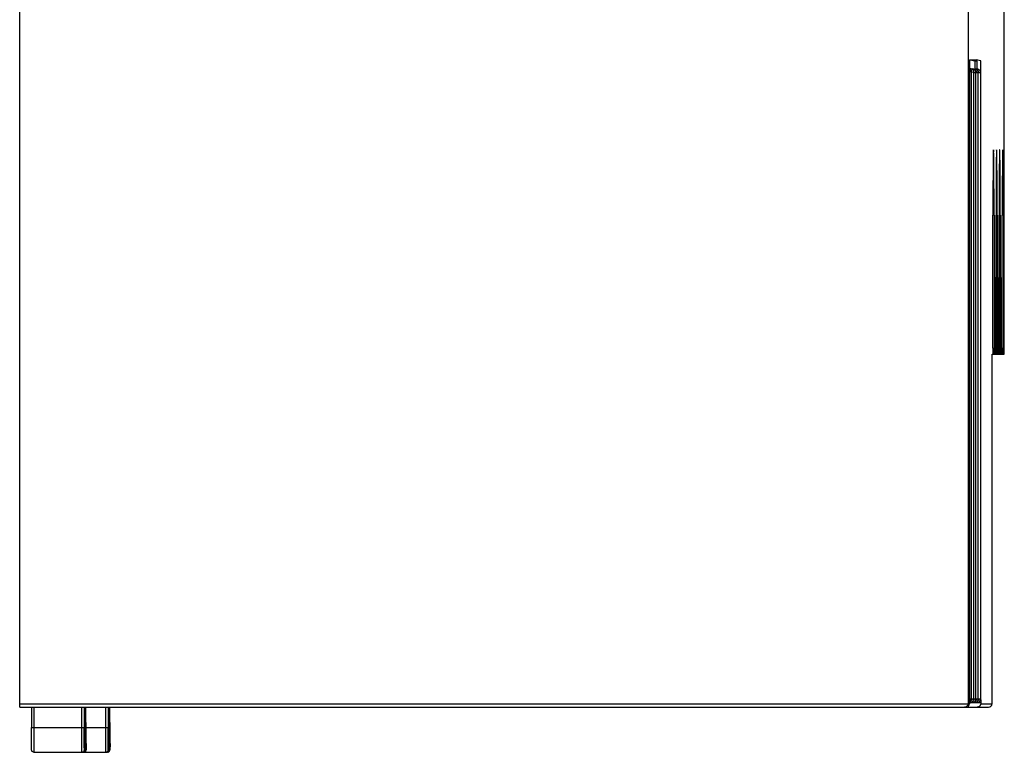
# Model space of a CAD drawing. Header units: millimetres. Extents: x 25 to 121, y 16 to 185.
# Tile 1 of 2: x 25 to 108, y 16 to 78. Entities that reach past the tile are written whole.
import ezdxf

# ---------------------------------------------------------------- set-up
doc = ezdxf.new("R2010")
doc.units = ezdxf.units.MM
doc.header["$LTSCALE"] = 13.059351
doc.layers.get('0').update_dxf_attribs({"linetype": 'CONTINUOUS'})

msp = doc.modelspace()

# ---------------------------------------------------------------- linework, layer by layer
at = {"color": 7}
for p, q in [((104.643, 86.176), (104.643, 20.407)), ((24.64, 20.107), (24.64, 83.52)), ((107.7, 49.884), (107.7, 79.776)), ((104.752, 74.716), (104.751, 20.407)), ((104.752, 74.716), (105.319, 74.716)), ((104.819, 74.707), (105.204, 74.62)), ((105.011, 74.007), (105.006, 74.007)), ((105.198, 74.007), (105.2, 74.007)), ((105.204, 74.62), (105.404, 74.62)), ((105.204, 74.62), (105.204, 74.007)), ((105.706, 74.62), (105.319, 74.707)), ((105.404, 73.947), (105.404, 74.62)), ((105.706, 73.647), (105.706, 74.62)), ((104.76, 73.724), (104.927, 73.707)), ((104.927, 20.807), (104.927, 73.707)), ((104.952, 73.685), (105.119, 73.669)), ((105.119, 20.807), (105.119, 73.669)), ((105.144, 73.647), (105.311, 73.63)), ((105.311, 20.807), (105.311, 73.63)), ((105.336, 73.647), (105.503, 73.63)), ((105.503, 20.807), (105.503, 73.63)), ((105.528, 73.647), (105.695, 73.63)), ((105.695, 73.63), (105.695, 20.807)), ((106.835, 61.607), (106.739, 61.607)), ((106.739, 50.384), (106.739, 61.607)), ((106.835, 61.607), (106.835, 50.384)), ((107.097, 61.607), (107.001, 61.607)), ((107.001, 50.384), (107.001, 61.607)), ((107.097, 61.607), (107.097, 50.384)), ((107.359, 61.607), (107.263, 61.607)), ((107.263, 50.384), (107.263, 61.607)), ((107.359, 61.607), (107.359, 50.384)), ((107.621, 61.607), (107.524, 61.607)), ((107.524, 50.384), (107.524, 61.607)), ((107.621, 61.607), (107.621, 50.384)), ((106.906, 49.884), (106.906, 52.357)), ((106.93, 52.357), (106.93, 49.884)), ((107.168, 49.884), (107.168, 52.357)), ((107.192, 52.357), (107.192, 49.884)), ((107.429, 49.884), (107.429, 52.357)), ((107.454, 52.357), (107.454, 49.884)), ((106.665, 49.884), (106.906, 49.884)), ((106.665, 20.407), (106.665, 49.884)), ((106.739, 50.384), (106.835, 50.384)), ((106.93, 49.884), (107.168, 49.884)), ((107.001, 50.384), (107.097, 50.384)), ((107.192, 49.884), (107.429, 49.884)), ((107.263, 50.384), (107.359, 50.384)), ((107.454, 49.884), (107.7, 49.884)), ((107.524, 50.384), (107.621, 50.384)), ((104.76, 20.807), (104.927, 20.807)), ((104.952, 20.807), (105.119, 20.807)), ((105.144, 20.807), (105.311, 20.807)), ((105.336, 20.807), (105.503, 20.807)), ((105.528, 20.807), (105.689, 20.807)), ((105.689, 20.748), (105.695, 20.807)), ((24.64, 20.407), (104.751, 20.407)), ((24.64, 20.107), (104.451, 20.107)), ((25.632, 20.107), (25.632, 18.407)), ((25.83, 20.107), (25.83, 18.407)), ((29.881, 18.407), (29.881, 20.107)), ((30.083, 20.107), (30.083, 18.407)), ((30.227, 19.507), (30.227, 20.107)), ((31.897, 18.407), (31.897, 20.107)), ((32.099, 20.107), (32.099, 18.407)), ((32.242, 19.507), (32.242, 20.107)), ((104.48, 20.107), (106.365, 20.107)), ((104.752, 20.507), (104.751, 20.507)), ((104.844, 20.507), (105.011, 20.507)), ((105.036, 20.507), (105.203, 20.507)), ((105.228, 20.507), (105.695, 20.507)), ((105.706, 20.748), (105.711, 20.407)), ((105.711, 20.407), (106.665, 20.407)), ((30.083, 19.507), (30.227, 19.507)), ((32.123, 19.507), (32.242, 19.507)), ((25.632, 18.407), (30.083, 18.407)), ((30.149, 18.807), (30.149, 16.507)), ((30.184, 18.807), (30.184, 16.507)), ((30.251, 18.407), (30.251, 18.807)), ((30.251, 18.407), (32.099, 18.407)), ((32.129, 18.807), (32.2, 18.807)), ((32.165, 18.807), (32.165, 16.507)), ((32.2, 18.807), (32.2, 16.507)), ((32.266, 18.407), (32.266, 18.807)), ((25.848, 16.307), (29.9, 16.307)), ((30.034, 16.307), (31.916, 16.307)), ((30.1, 16.507), (30.149, 16.507)), ((32.116, 16.507), (32.165, 16.507))]:
    msp.add_line(p, q, dxfattribs=at)
for centre, radius, start, end in [((104.649, 73.685), 0.303, 16.75343, 29.80345), ((104.822, 73.672), 0.297, 359.45506, 44.5399), ((104.841, 73.646), 0.303, 16.75343, 29.80345), ((105.232, 73.647), 0.296, 0.05668, 29.82561), ((156.187, 50.375), 49.352, 179.98894, 180.28021), ((156.449, 50.375), 49.352, 179.98894, 180.28021), ((156.711, 50.375), 49.352, 179.98894, 180.28021), ((156.972, 50.375), 49.352, 179.98894, 180.28021), ((104.822, 20.807), 0.296, 350.32885, 359.94287), ((105.206, 20.807), 0.296, 330.17407, 359.94287), ((104.652, 20.805), 0.297, 289.13966, 312.93182), ((105.008, 20.807), 0.303, 330.18537, 342.0823), ((105.41, 20.411), 0.304, 286.4701, 299.91873), ((106.365, 20.407), 0.3, 269.98833, 0.01386), ((-24.619, 19.458), 54.845, 359.53434, 0.05142), ((-22.603, 19.458), 54.845, 359.53434, 0.05142), ((-146.73, 18.375), 176.98, 359.57541, 0.01035), ((-141.014, 18.334), 171.265, 359.64808, 0.02445), ((-144.714, 18.375), 176.98, 359.57541, 0.01035), ((-138.998, 18.334), 171.265, 359.64808, 0.02445), ((15.875, 16.955), 14.368, 358.64085, 359.1591), ((17.891, 16.955), 14.368, 358.64085, 359.1591), ((29.9, 16.507), 0.2, 269.98332, 0.01886), ((31.916, 16.507), 0.2, 269.98332, 0.01886)]:
    msp.add_arc(centre, radius, start, end, dxfattribs=at)
for points, knots in [([(104.927, 73.707), (104.927, 73.763), (104.894, 73.877), (104.805, 73.955), (104.754, 73.979)], [0, 0, 0, 0, 0.499982, 1, 1, 1, 1]), ([(105.034, 73.88), (105.021, 73.893), (104.962, 73.943), (104.882, 73.969), (104.822, 73.969)], [0, 0, 0, 0, 0.229624, 1, 1, 1, 1]), ([(105.311, 73.63), (105.311, 73.682), (105.283, 73.788), (105.206, 73.864), (105.161, 73.89)], [0, 0, 0, 0, 0.500005, 1, 1, 1, 1]), ([(105.503, 73.63), (105.503, 73.682), (105.475, 73.788), (105.398, 73.864), (105.353, 73.89)], [0, 0, 0, 0, 0.500005, 1, 1, 1, 1]), ([(105.695, 73.63), (105.695, 73.682), (105.667, 73.788), (105.59, 73.864), (105.545, 73.89)], [0, 0, 0, 0, 0.500005, 1, 1, 1, 1]), ([(106.787, 67.129), (106.785, 67.129), (106.785, 67.115), (106.781, 67.099), (106.78, 67.064), (106.777, 67.019), (106.775, 66.959), (106.772, 66.854), (106.768, 66.692), (106.764, 66.461), (106.76, 66.183), (106.756, 65.862), (106.753, 65.499), (106.75, 65.099), (106.746, 64.502), (106.742, 63.693), (106.74, 62.67), (106.739, 61.966), (106.739, 61.607)], [0, 0, 0, 0, 0.001274, 0.004901, 0.010919, 0.019326, 0.030094, 0.043191, 0.07624, 0.118198, 0.168649, 0.227089, 0.292994, 0.365706, 0.444498, 0.617324, 0.805041, 1, 1, 1, 1]), ([(106.835, 61.607), (106.835, 61.966), (106.835, 62.67), (106.832, 63.693), (106.828, 64.502), (106.825, 65.099), (106.821, 65.499), (106.818, 65.862), (106.814, 66.183), (106.81, 66.461), (106.806, 66.692), (106.802, 66.854), (106.799, 66.959), (106.797, 67.019), (106.794, 67.064), (106.793, 67.099), (106.789, 67.115), (106.79, 67.129), (106.787, 67.129)], [0, 0, 0, 0, 0.194963, 0.382675, 0.555494, 0.634285, 0.706997, 0.7729, 0.831341, 0.881795, 0.923753, 0.956806, 0.969905, 0.980674, 0.989081, 0.995098, 0.998725, 1, 1, 1, 1]), ([(107.049, 67.129), (107.047, 67.129), (107.047, 67.115), (107.043, 67.099), (107.042, 67.064), (107.039, 67.019), (107.037, 66.959), (107.034, 66.854), (107.03, 66.692), (107.026, 66.461), (107.022, 66.183), (107.018, 65.862), (107.015, 65.499), (107.012, 65.099), (107.008, 64.502), (107.004, 63.693), (107.001, 62.67), (107.001, 61.966), (107.001, 61.607)], [0, 0, 0, 0, 0.001274, 0.004901, 0.010919, 0.019326, 0.030094, 0.043191, 0.07624, 0.118198, 0.168649, 0.227089, 0.292994, 0.365706, 0.444498, 0.617324, 0.805041, 1, 1, 1, 1]), ([(107.097, 61.607), (107.097, 61.966), (107.097, 62.67), (107.094, 63.693), (107.09, 64.502), (107.086, 65.099), (107.083, 65.499), (107.08, 65.862), (107.076, 66.183), (107.072, 66.461), (107.068, 66.692), (107.064, 66.854), (107.061, 66.959), (107.059, 67.019), (107.056, 67.064), (107.055, 67.099), (107.051, 67.115), (107.051, 67.129), (107.049, 67.129)], [0, 0, 0, 0, 0.194963, 0.382675, 0.555494, 0.634285, 0.706997, 0.7729, 0.831341, 0.881795, 0.923753, 0.956806, 0.969905, 0.980674, 0.989081, 0.995098, 0.998725, 1, 1, 1, 1]), ([(107.311, 67.129), (107.308, 67.129), (107.309, 67.115), (107.305, 67.099), (107.304, 67.064), (107.301, 67.019), (107.299, 66.959), (107.296, 66.854), (107.292, 66.692), (107.288, 66.461), (107.284, 66.183), (107.28, 65.862), (107.276, 65.499), (107.273, 65.099), (107.269, 64.502), (107.266, 63.693), (107.263, 62.67), (107.263, 61.966), (107.263, 61.607)], [0, 0, 0, 0, 0.001274, 0.004901, 0.010919, 0.019326, 0.030094, 0.043191, 0.07624, 0.118198, 0.168649, 0.227089, 0.292994, 0.365706, 0.444498, 0.617324, 0.805041, 1, 1, 1, 1]), ([(107.359, 61.607), (107.359, 61.966), (107.358, 62.67), (107.356, 63.693), (107.352, 64.502), (107.348, 65.099), (107.345, 65.499), (107.342, 65.862), (107.338, 66.183), (107.334, 66.461), (107.33, 66.692), (107.326, 66.854), (107.323, 66.959), (107.321, 67.019), (107.318, 67.064), (107.317, 67.099), (107.313, 67.115), (107.313, 67.129), (107.311, 67.129)], [0, 0, 0, 0, 0.194963, 0.382675, 0.555494, 0.634285, 0.706997, 0.7729, 0.831341, 0.881795, 0.923753, 0.956806, 0.969905, 0.980674, 0.989081, 0.995098, 0.998725, 1, 1, 1, 1]), ([(107.573, 67.129), (107.57, 67.129), (107.57, 67.115), (107.567, 67.099), (107.565, 67.064), (107.563, 67.019), (107.561, 66.959), (107.557, 66.854), (107.554, 66.692), (107.549, 66.461), (107.545, 66.183), (107.542, 65.862), (107.538, 65.499), (107.535, 65.099), (107.531, 64.502), (107.528, 63.693), (107.525, 62.67), (107.524, 61.966), (107.524, 61.607)], [0, 0, 0, 0, 0.001274, 0.004901, 0.010919, 0.019326, 0.030094, 0.043191, 0.07624, 0.118198, 0.168649, 0.227089, 0.292994, 0.365706, 0.444498, 0.617324, 0.805041, 1, 1, 1, 1]), ([(107.621, 61.607), (107.621, 61.966), (107.62, 62.67), (107.617, 63.693), (107.614, 64.502), (107.61, 65.099), (107.607, 65.499), (107.603, 65.862), (107.6, 66.183), (107.596, 66.461), (107.592, 66.692), (107.588, 66.854), (107.584, 66.959), (107.582, 67.019), (107.58, 67.064), (107.579, 67.099), (107.575, 67.115), (107.575, 67.129), (107.573, 67.129)], [0, 0, 0, 0, 0.194963, 0.382675, 0.555494, 0.634285, 0.706997, 0.7729, 0.831341, 0.881795, 0.923753, 0.956806, 0.969905, 0.980674, 0.989081, 0.995098, 0.998725, 1, 1, 1, 1]), ([(106.918, 56.35), (106.917, 56.35), (106.917, 56.344), (106.916, 56.338), (106.915, 56.323), (106.914, 56.295), (106.912, 56.246), (106.91, 56.172), (106.909, 56.079), (106.907, 55.966), (106.906, 55.835), (106.904, 55.629), (106.902, 55.337), (106.9, 54.954), (106.899, 54.539), (106.898, 54.253), (106.898, 54.107)], [0, 0, 0, 0, 0.001272, 0.004891, 0.010897, 0.019296, 0.043176, 0.076239, 0.118169, 0.16863, 0.227106, 0.292982, 0.444425, 0.6173, 0.805189, 1, 1, 1, 1]), ([(107.18, 56.35), (107.179, 56.35), (107.179, 56.344), (107.177, 56.338), (107.177, 56.323), (107.175, 56.295), (107.174, 56.246), (107.172, 56.172), (107.17, 56.079), (107.169, 55.966), (107.167, 55.835), (107.165, 55.629), (107.163, 55.337), (107.162, 54.954), (107.161, 54.539), (107.16, 54.253), (107.16, 54.107)], [0, 0, 0, 0, 0.001272, 0.004891, 0.010897, 0.019296, 0.043176, 0.076239, 0.118169, 0.16863, 0.227106, 0.292982, 0.444425, 0.6173, 0.805189, 1, 1, 1, 1]), ([(107.442, 56.35), (107.441, 56.35), (107.441, 56.344), (107.439, 56.338), (107.439, 56.323), (107.437, 56.295), (107.436, 56.246), (107.434, 56.172), (107.432, 56.079), (107.431, 55.966), (107.429, 55.835), (107.427, 55.629), (107.425, 55.337), (107.423, 54.954), (107.422, 54.539), (107.422, 54.253), (107.422, 54.107)], [0, 0, 0, 0, 0.001272, 0.004891, 0.010897, 0.019296, 0.043176, 0.076239, 0.118169, 0.16863, 0.227106, 0.292982, 0.444425, 0.6173, 0.805189, 1, 1, 1, 1]), ([(106.898, 54.107), (106.898, 53.941), (106.899, 53.358), (106.901, 52.775), (106.906, 52.357)], [0, 0, 0, 0, 0.28426, 1, 1, 1, 1]), ([(107.16, 54.107), (107.16, 53.941), (107.161, 53.358), (107.163, 52.775), (107.168, 52.357)], [0, 0, 0, 0, 0.28426, 1, 1, 1, 1]), ([(107.422, 54.107), (107.422, 53.941), (107.423, 53.358), (107.425, 52.775), (107.429, 52.357)], [0, 0, 0, 0, 0.28426, 1, 1, 1, 1]), ([(106.739, 50.384), (106.739, 50.321), (106.739, 50.228), (106.738, 50.11), (106.738, 50.035), (106.737, 49.974), (106.737, 49.932), (106.736, 49.908), (106.736, 49.895), (106.734, 49.89), (106.735, 49.884), (106.735, 49.884)], [0, 0, 0, 0, 0.382134, 0.555601, 0.707072, 0.831339, 0.923535, 0.956542, 0.980458, 0.995021, 1, 1, 1, 1]), ([(106.84, 49.884), (106.838, 49.884), (106.84, 49.894), (106.838, 49.903), (106.838, 49.926), (106.837, 49.953), (106.837, 49.99), (106.836, 50.05), (106.836, 50.099), (106.836, 50.134)], [0, 0, 0, 0, 0.017529, 0.068876, 0.152847, 0.268181, 0.413345, 0.585679, 1, 1, 1, 1]), ([(107.001, 50.384), (107.001, 50.321), (107.001, 50.228), (107, 50.11), (107, 50.035), (106.999, 49.974), (106.999, 49.932), (106.998, 49.908), (106.998, 49.895), (106.996, 49.89), (106.997, 49.884), (106.996, 49.884)], [0, 0, 0, 0, 0.382134, 0.555601, 0.707072, 0.831339, 0.923535, 0.956542, 0.980458, 0.995021, 1, 1, 1, 1]), ([(107.102, 49.884), (107.1, 49.884), (107.102, 49.894), (107.099, 49.903), (107.1, 49.926), (107.099, 49.953), (107.099, 49.99), (107.098, 50.05), (107.098, 50.099), (107.098, 50.134)], [0, 0, 0, 0, 0.017529, 0.068876, 0.152847, 0.268181, 0.413345, 0.585679, 1, 1, 1, 1]), ([(107.263, 50.384), (107.263, 50.321), (107.262, 50.228), (107.262, 50.11), (107.261, 50.035), (107.261, 49.974), (107.26, 49.932), (107.259, 49.908), (107.26, 49.895), (107.258, 49.89), (107.259, 49.884), (107.258, 49.884)], [0, 0, 0, 0, 0.382134, 0.555601, 0.707072, 0.831339, 0.923535, 0.956542, 0.980458, 0.995021, 1, 1, 1, 1]), ([(107.363, 49.884), (107.362, 49.884), (107.364, 49.894), (107.361, 49.903), (107.362, 49.926), (107.361, 49.953), (107.361, 49.99), (107.36, 50.05), (107.36, 50.099), (107.36, 50.134)], [0, 0, 0, 0, 0.017529, 0.068876, 0.152847, 0.268181, 0.413345, 0.585679, 1, 1, 1, 1]), ([(107.524, 50.384), (107.524, 50.321), (107.524, 50.228), (107.524, 50.11), (107.523, 50.035), (107.522, 49.974), (107.522, 49.932), (107.521, 49.908), (107.521, 49.895), (107.52, 49.89), (107.521, 49.884), (107.52, 49.884)], [0, 0, 0, 0, 0.382134, 0.555601, 0.707072, 0.831339, 0.923535, 0.956542, 0.980458, 0.995021, 1, 1, 1, 1]), ([(107.625, 49.884), (107.624, 49.884), (107.626, 49.894), (107.623, 49.903), (107.624, 49.926), (107.623, 49.953), (107.622, 49.99), (107.622, 50.05), (107.622, 50.099), (107.621, 50.134)], [0, 0, 0, 0, 0.017529, 0.068876, 0.152847, 0.268181, 0.413345, 0.585679, 1, 1, 1, 1]), ([(104.74, 34.107), (104.74, 34.391), (104.739, 34.948), (104.737, 35.758), (104.734, 36.398), (104.731, 36.87), (104.729, 37.187), (104.726, 37.474), (104.723, 37.728), (104.72, 37.948), (104.717, 38.131), (104.714, 38.259), (104.711, 38.342), (104.709, 38.389), (104.707, 38.425), (104.706, 38.453), (104.703, 38.465), (104.703, 38.476), (104.702, 38.476)], [0, 0, 0, 0, 0.194905, 0.382696, 0.555524, 0.634299, 0.706981, 0.772889, 0.831344, 0.881773, 0.923736, 0.956807, 0.96989, 0.98064, 0.989039, 0.995069, 0.998716, 1, 1, 1, 1]), ([(104.702, 29.738), (104.703, 29.738), (104.703, 29.748), (104.706, 29.761), (104.707, 29.789), (104.709, 29.825), (104.711, 29.872), (104.714, 29.955), (104.717, 30.083), (104.72, 30.266), (104.723, 30.486), (104.726, 30.74), (104.729, 31.027), (104.731, 31.344), (104.734, 31.816), (104.737, 32.456), (104.739, 33.266), (104.74, 33.823), (104.74, 34.107)], [0, 0, 0, 0, 0.001286, 0.004933, 0.010961, 0.019357, 0.030106, 0.043189, 0.076259, 0.118218, 0.168644, 0.227101, 0.293008, 0.36569, 0.444467, 0.617304, 0.8051, 1, 1, 1, 1]), ([(104.952, 20.807), (104.952, 20.768), (104.935, 20.685), (104.886, 20.617), (104.855, 20.588)], [0, 0, 0, 0, 0.479802, 1, 1, 1, 1]), ([(105.144, 20.807), (105.144, 20.755), (105.116, 20.65), (105.039, 20.573), (104.994, 20.547)], [0, 0, 0, 0, 0.500004, 1, 1, 1, 1]), ([(105.336, 20.807), (105.336, 20.755), (105.308, 20.65), (105.231, 20.573), (105.186, 20.547)], [0, 0, 0, 0, 0.500004, 1, 1, 1, 1]), ([(105.528, 20.807), (105.528, 20.755), (105.5, 20.65), (105.423, 20.573), (105.378, 20.547)], [0, 0, 0, 0, 0.500004, 1, 1, 1, 1]), ([(104.643, 20.407), (104.643, 20.361), (104.622, 20.273), (104.526, 20.149), (104.414, 20.107), (104.345, 20.107)], [0, 0, 0, 0, 0.297732, 0.55812, 1, 1, 1, 1]), ([(105.711, 20.407), (105.711, 20.355), (105.683, 20.25), (105.606, 20.173), (105.561, 20.147)], [0, 0, 0, 0, 0.500062, 1, 1, 1, 1]), ([(25.643, 16.614), (25.637, 16.847), (25.634, 17.444), (25.632, 18.042), (25.632, 18.407)], [0, 0, 0, 0, 0.389411, 1, 1, 1, 1]), ([(25.83, 18.407), (25.83, 18.271), (25.83, 18.003), (25.831, 17.614), (25.833, 17.255), (25.835, 16.982), (25.837, 16.789), (25.838, 16.667), (25.84, 16.561), (25.841, 16.473), (25.843, 16.404), (25.844, 16.358), (25.846, 16.332), (25.846, 16.318), (25.848, 16.312), (25.848, 16.307), (25.848, 16.307)], [0, 0, 0, 0, 0.194653, 0.382618, 0.555545, 0.706991, 0.772826, 0.831258, 0.881745, 0.923745, 0.95678, 0.980608, 0.989015, 0.995055, 0.998712, 1, 1, 1, 1]), ([(29.9, 16.307), (29.899, 16.307), (29.899, 16.312), (29.897, 16.318), (29.897, 16.332), (29.895, 16.358), (29.894, 16.404), (29.892, 16.473), (29.891, 16.561), (29.889, 16.667), (29.888, 16.789), (29.886, 16.982), (29.884, 17.255), (29.883, 17.614), (29.882, 18.003), (29.881, 18.271), (29.881, 18.407)], [0, 0, 0, 0, 0.001288, 0.004945, 0.010985, 0.019392, 0.04322, 0.076255, 0.118255, 0.168742, 0.227174, 0.293009, 0.444455, 0.617382, 0.805347, 1, 1, 1, 1]), ([(30.1, 16.507), (30.099, 16.507), (30.099, 16.512), (30.098, 16.517), (30.097, 16.529), (30.096, 16.553), (30.095, 16.595), (30.093, 16.657), (30.092, 16.737), (30.09, 16.832), (30.089, 16.943), (30.087, 17.118), (30.086, 17.365), (30.084, 17.689), (30.083, 18.041), (30.083, 18.284), (30.083, 18.407)], [0, 0, 0, 0, 0.001289, 0.004949, 0.010994, 0.019405, 0.043243, 0.076282, 0.118283, 0.168769, 0.227197, 0.293025, 0.44444, 0.617356, 0.805337, 1, 1, 1, 1]), ([(30.22, 18.807), (30.222, 18.807), (30.22, 18.814), (30.222, 18.822), (30.222, 18.84), (30.223, 18.862), (30.223, 18.892), (30.224, 18.942), (30.224, 18.983), (30.225, 19.012)], [0, 0, 0, 0, 0.016812, 0.066149, 0.147506, 0.260265, 0.403613, 0.57592, 1, 1, 1, 1]), ([(31.916, 16.307), (31.915, 16.307), (31.915, 16.312), (31.913, 16.318), (31.913, 16.332), (31.911, 16.358), (31.91, 16.404), (31.908, 16.473), (31.907, 16.561), (31.905, 16.667), (31.904, 16.789), (31.902, 16.982), (31.9, 17.255), (31.898, 17.614), (31.897, 18.003), (31.897, 18.271), (31.897, 18.407)], [0, 0, 0, 0, 0.001288, 0.004945, 0.010985, 0.019392, 0.04322, 0.076255, 0.118255, 0.168742, 0.227174, 0.293009, 0.444455, 0.617382, 0.805347, 1, 1, 1, 1]), ([(32.116, 16.507), (32.115, 16.507), (32.115, 16.512), (32.113, 16.517), (32.113, 16.529), (32.112, 16.553), (32.111, 16.595), (32.109, 16.657), (32.108, 16.737), (32.106, 16.832), (32.105, 16.943), (32.103, 17.118), (32.102, 17.365), (32.1, 17.689), (32.099, 18.041), (32.099, 18.284), (32.099, 18.407)], [0, 0, 0, 0, 0.001289, 0.004949, 0.010994, 0.019405, 0.043243, 0.076282, 0.118283, 0.168769, 0.227197, 0.293025, 0.44444, 0.617356, 0.805337, 1, 1, 1, 1]), ([(32.236, 18.807), (32.237, 18.807), (32.236, 18.814), (32.238, 18.822), (32.238, 18.84), (32.238, 18.862), (32.239, 18.892), (32.24, 18.942), (32.24, 18.983), (32.24, 19.012)], [0, 0, 0, 0, 0.016812, 0.066149, 0.147506, 0.260265, 0.403613, 0.57592, 1, 1, 1, 1]), ([(25.848, 16.307), (25.812, 16.307), (25.738, 16.327), (25.671, 16.401), (25.649, 16.466), (25.647, 16.512), (25.644, 16.556), (25.643, 16.593), (25.643, 16.614)], [0, 0, 0, 0, 0.260475, 0.514933, 0.685901, 0.737587, 0.845999, 1, 1, 1, 1]), ([(30.034, 16.307), (30.07, 16.307), (30.144, 16.327), (30.211, 16.401), (30.233, 16.466), (30.236, 16.512), (30.238, 16.556), (30.239, 16.593), (30.24, 16.614)], [0, 0, 0, 0, 0.260475, 0.514933, 0.685901, 0.737587, 0.845999, 1, 1, 1, 1]), ([(30.246, 17.063), (30.245, 17.022), (30.245, 16.943), (30.243, 16.832), (30.242, 16.737), (30.241, 16.657), (30.239, 16.595), (30.238, 16.553), (30.237, 16.529), (30.236, 16.517), (30.235, 16.512), (30.235, 16.507), (30.234, 16.507)], [0, 0, 0, 0, 0.224648, 0.424045, 0.596339, 0.739675, 0.852425, 0.933776, 0.962482, 0.983111, 0.9956, 1, 1, 1, 1]), ([(30.242, 16.744), (30.243, 16.781), (30.245, 16.96), (30.247, 17.139), (30.247, 17.282)], [0, 0, 0, 0, 0.203246, 1, 1, 1, 1]), ([(32.05, 16.307), (32.086, 16.307), (32.16, 16.327), (32.227, 16.401), (32.249, 16.466), (32.251, 16.512), (32.254, 16.556), (32.255, 16.593), (32.255, 16.614)], [0, 0, 0, 0, 0.260475, 0.514933, 0.685901, 0.737587, 0.845999, 1, 1, 1, 1]), ([(32.262, 17.063), (32.261, 17.022), (32.261, 16.943), (32.259, 16.832), (32.258, 16.737), (32.256, 16.657), (32.255, 16.595), (32.254, 16.553), (32.252, 16.529), (32.252, 16.517), (32.251, 16.512), (32.251, 16.507), (32.25, 16.507)], [0, 0, 0, 0, 0.224648, 0.424045, 0.596339, 0.739675, 0.852425, 0.933776, 0.962482, 0.983111, 0.9956, 1, 1, 1, 1]), ([(32.258, 16.744), (32.259, 16.781), (32.261, 16.96), (32.262, 17.139), (32.263, 17.282)], [0, 0, 0, 0, 0.203246, 1, 1, 1, 1]), ([(30.149, 16.507), (30.149, 16.45), (30.1, 16.343), (29.994, 16.307), (29.948, 16.307)], [0, 0, 0, 0, 0.551492, 1, 1, 1, 1]), ([(32.165, 16.507), (32.165, 16.45), (32.116, 16.343), (32.009, 16.307), (31.964, 16.307)], [0, 0, 0, 0, 0.551492, 1, 1, 1, 1])]:
    msp.add_open_spline(points, degree=3, knots=knots, dxfattribs=at)
for points in [[(104.802, 73.945), (104.847, 73.919), (104.886, 73.88), (104.912, 73.835)], [(105.161, 73.89), (105.116, 73.916), (105.063, 73.93), (105.011, 73.93)], [(105.036, 73.947), (105.088, 73.947), (105.142, 73.933), (105.186, 73.907)], [(105.353, 73.89), (105.308, 73.916), (105.255, 73.93), (105.203, 73.93)], [(105.228, 73.947), (105.28, 73.947), (105.333, 73.933), (105.378, 73.907)], [(105.545, 73.89), (105.5, 73.916), (105.447, 73.93), (105.395, 73.93)], [(104.72, 73.874), (104.746, 73.829), (104.76, 73.776), (104.76, 73.724)], [(105.186, 73.907), (105.231, 73.881), (105.27, 73.842), (105.296, 73.797)], [(105.296, 73.797), (105.309, 73.774), (105.319, 73.75), (105.326, 73.724)], [(105.326, 73.724), (105.333, 73.699), (105.336, 73.673), (105.336, 73.647)], [(105.378, 73.907), (105.423, 73.881), (105.462, 73.842), (105.488, 73.797)], [(104.887, 20.657), (104.912, 20.702), (104.927, 20.755), (104.927, 20.807)], [(105.296, 20.714), (105.305, 20.744), (105.311, 20.776), (105.311, 20.807)], [(104.451, 20.107), (104.506, 20.107), (104.564, 20.124), (104.611, 20.153)], [(104.611, 20.153), (104.651, 20.178), (104.687, 20.215), (104.711, 20.256)], [(104.711, 20.256), (104.736, 20.301), (104.751, 20.355), (104.751, 20.407)], [(104.754, 20.535), (104.808, 20.561), (104.857, 20.605), (104.887, 20.657)], [(104.819, 20.507), (104.87, 20.507), (104.924, 20.521), (104.969, 20.547)], [(104.994, 20.547), (104.949, 20.521), (104.896, 20.507), (104.844, 20.507)], [(104.969, 20.547), (105.014, 20.573), (105.053, 20.612), (105.078, 20.657)], [(105.011, 20.507), (105.062, 20.507), (105.116, 20.521), (105.161, 20.547)], [(105.186, 20.547), (105.141, 20.521), (105.088, 20.507), (105.036, 20.507)], [(105.078, 20.657), (105.096, 20.688), (105.109, 20.722), (105.114, 20.757)], [(105.161, 20.547), (105.206, 20.573), (105.245, 20.612), (105.27, 20.657)], [(105.203, 20.507), (105.254, 20.507), (105.308, 20.521), (105.353, 20.547)], [(105.378, 20.547), (105.333, 20.521), (105.28, 20.507), (105.228, 20.507)], [(105.353, 20.547), (105.398, 20.573), (105.437, 20.612), (105.462, 20.657)], [(105.395, 20.507), (105.446, 20.507), (105.5, 20.521), (105.545, 20.547)], [(105.496, 20.119), (105.468, 20.111), (105.44, 20.107), (105.411, 20.107)], [(105.545, 20.547), (105.59, 20.573), (105.629, 20.612), (105.654, 20.657)], [(105.654, 20.657), (105.671, 20.685), (105.682, 20.716), (105.689, 20.748)], [(30.207, 16.407), (30.224, 16.437), (30.234, 16.472), (30.234, 16.507)], [(32.223, 16.407), (32.24, 16.437), (32.25, 16.472), (32.25, 16.507)]]:
    msp.add_open_spline(points, degree=3, dxfattribs=at)

doc.saveas('drawing.dxf')
